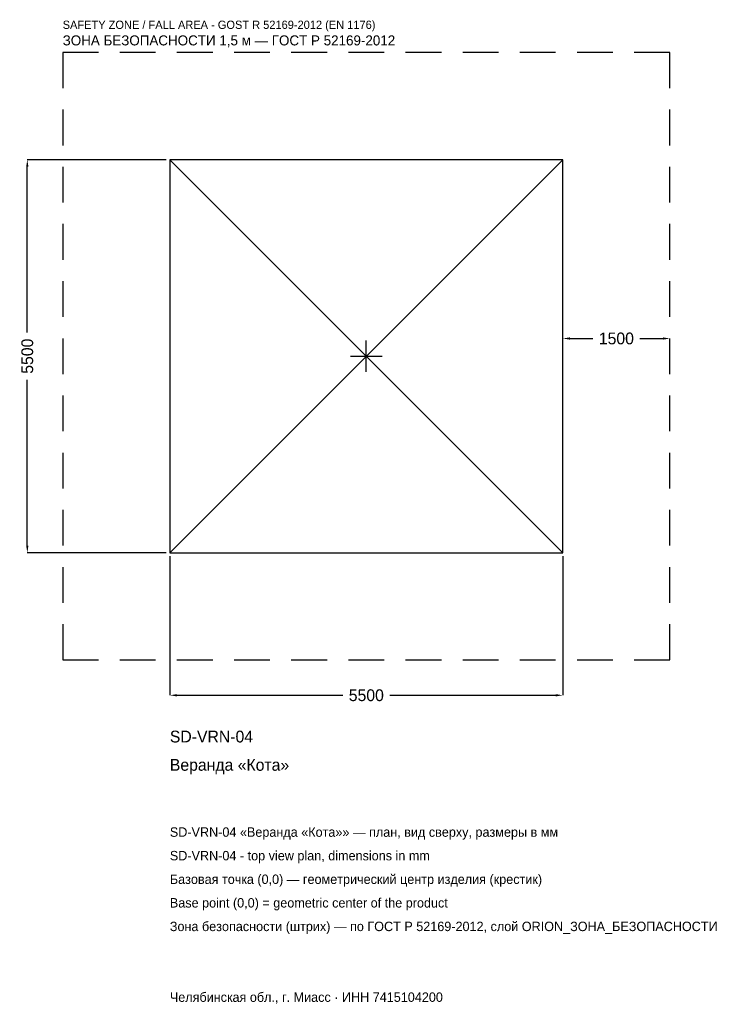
# Model space of a CAD drawing. Header units: metres. Extents: x -4852 to 5025, y -9069 to 4709.
import ezdxf

# ---------------------------------------------------------------- set-up
doc = ezdxf.new("R2010")
doc.units = ezdxf.units.M
doc.linetypes.add('DASHED', pattern=[800, 500, -300])
for name, color, linetype in [('ORION_ДАННЫЕ', 3, 'Continuous'), ('ORION_ЗОНА_БЕЗОПАСНОСТИ', 1, 'Continuous'), ('ORION_КОНТУР', 7, 'Continuous'), ('ORION_РАЗМЕРЫ', 8, 'Continuous')]:
    doc.layers.add(name, color=color, linetype=linetype)
doc.dimstyles.new('ORION', dxfattribs={"dimtxt": 165, "dimasz": 99, "dimexe": 1.25, "dimexo": 49.5, "dimtad": 1, "dimdec": 0, "dimcen": 2.5, "dimazin": 3, "dimtfac": 1, "dimtmove": 0, "dimatfit": 3, "dimarcsym": 0})

# ---------------------------------------------------------------- blocks, each defined once
blk = doc.blocks.new('_CLOSEDFILLED')
at = {"color": 0, "linetype": 'BYBLOCK'}
blk.add_solid([(-1, 0.16), (0, 0), (-1, -0.16)], dxfattribs=at)
blk = doc.blocks.new('*D1')
for p, q in [((-2750, -2799.5), (-2750, -4745)), ((2750, -2799.5), (2750, -4745)), ((-2651, -4745), (-330, -4745)), ((330, -4745), (2651, -4745))]:
    blk.add_line(p, q)
at = {"layer": 'Defpoints'}
for p in [(-2750, -2750), (2750, -2750), (-2750, -4745)]:
    blk.add_point(p, dxfattribs=at)
at = {"layer": 'ORION_РАЗМЕРЫ', "xscale": 99, "yscale": 99, "rotation": 180}
blk.add_blockref('_CLOSEDFILLED', (-2750, -4745), dxfattribs=at)
at = {"layer": 'ORION_РАЗМЕРЫ', "xscale": 99, "yscale": 99}
blk.add_blockref('_CLOSEDFILLED', (2750, -4745), dxfattribs=at)
at = {"layer": 'ORION_РАЗМЕРЫ', "insert": (0, -4745), "char_height": 165, "attachment_point": 5}
blk.add_mtext('5500', dxfattribs=at)
blk = doc.blocks.new('*D2')
for p, q in [((-2799.5, 2750), (-4745, 2750)), ((-4745, 330), (-4745, 2651)), ((-4745, -2651), (-4745, -330)), ((-2799.5, -2750), (-4745, -2750))]:
    blk.add_line(p, q)
at = {"layer": 'Defpoints'}
for p in [(-2750, 2750), (-4745, -2750), (-2750, -2750)]:
    blk.add_point(p, dxfattribs=at)
at = {"layer": 'ORION_РАЗМЕРЫ', "xscale": 99, "yscale": 99}
for p, rotation in [((-4745, 2750), 90), ((-4745, -2750), 270)]:
    blk.add_blockref('_CLOSEDFILLED', p, dxfattribs=dict(at, rotation=rotation))
at = {"layer": 'ORION_РАЗМЕРЫ', "insert": (-4745, 0), "char_height": 165, "attachment_point": 5, "rotation": 90}
blk.add_mtext('5500', dxfattribs=at)
blk = doc.blocks.new('*D3')
for p, q in [((2750, 49.5), (2750, 247.5)), ((2849, 247.5), (3170, 247.5)), ((3830, 247.5), (4151, 247.5)), ((4250, 49.5), (4250, 247.5))]:
    blk.add_line(p, q)
at = {"layer": 'Defpoints'}
for p in [(2750, 247.5), (2750, 0), (4250, 0)]:
    blk.add_point(p, dxfattribs=at)
at = {"layer": 'ORION_РАЗМЕРЫ', "xscale": 99, "yscale": 99, "rotation": 180}
blk.add_blockref('_CLOSEDFILLED', (2750, 247.5), dxfattribs=at)
at = {"layer": 'ORION_РАЗМЕРЫ', "xscale": 99, "yscale": 99}
blk.add_blockref('_CLOSEDFILLED', (4250, 247.5), dxfattribs=at)
at = {"layer": 'ORION_РАЗМЕРЫ', "insert": (3500, 247.5), "char_height": 165, "attachment_point": 5}
blk.add_mtext('1500', dxfattribs=at)
blk = doc.blocks.new('ОРИОН SD-VRN-04 Веранда Кота')
at = {"layer": 'ORION_ЗОНА_БЕЗОПАСНОСТИ', "linetype": 'DASHED'}
blk.add_lwpolyline([(-4250, -4250), (4250, -4250), (4250, 4250), (-4250, 4250)], close=True, dxfattribs=at)
at = {"layer": 'ORION_КОНТУР'}
for p, q in [((-2750, -2750), (2750, 2750)), ((-2750, 2750), (2750, -2750))]:
    blk.add_line(p, q, dxfattribs=at)
blk.add_lwpolyline([(-2750, -2750), (2750, -2750), (2750, 2750), (-2750, 2750)], close=True, dxfattribs=at)
at = {"layer": 'ORION_РАЗМЕРЫ'}
for p, q in [((0, -220), (0, 220)), ((-220, 0), (220, 0))]:
    blk.add_line(p, q, dxfattribs=at)
at = {"layer": 'ORION_ДАННЫЕ'}
for tag, p in [('АРТИКУЛ', (-2750, -5405)), ('НАИМЕНОВАНИЕ', (-2750, -5801))]:
    blk.add_attdef(tag, p, '', height=165, dxfattribs=at)
at = {"layer": 'ORION_ДАННЫЕ', "flags": 1}
for tag, p in [('ПРОИЗВОДИТЕЛЬ', (-2750, -6197)), ('ТЕЛЕФОН', (-2750, -6593)), ('САЙТ', (-2750, -7385)), ('АДРЕС', (-2750, -7781)), ('РЕКВИЗИТЫ', (-2750, -8177)), ('ГАБАРИТЫ', (-2750, -8573)), ('ЗОНА_БЕЗОПАСНОСТИ', (-2750, -8969))]:
    blk.add_attdef(tag, p, '', height=165, dxfattribs=at)
at = {"layer": 'ORION_ЗОНА_БЕЗОПАСНОСТИ', "color": 1}
for s, height, p in [('SAFETY ZONE / FALL AREA - GOST R 52169-2012 (EN 1176)', 115.5, (-4250, 4580)), ('ЗОНА БЕЗОПАСНОСТИ 1,5 м — ГОСТ Р 52169-2012', 140.25, (-4250, 4349))]:
    blk.add_text(s, height=height, dxfattribs=at).set_placement(p)
at = {"layer": 'ORION_РАЗМЕРЫ'}
dim = blk.add_linear_dim(base=(-4745, -2750), p1=(-2750, -2750), p2=(-2750, 2750), angle=90, dimstyle='ORION', dxfattribs=at)
dim.commit()
dim.dimension.update_dxf_attribs({"geometry": '*D2', "text_midpoint": (-4745, 0)})
for base, p1, p2, picture, middle in [((2750, 247.5), (2750, 0), (4250, 0), '*D3', (3500, 247.5)), ((-2750, -4745), (-2750, -2750), (2750, -2750), '*D1', (0, -4745))]:
    dim = blk.add_linear_dim(base=base, p1=p1, p2=p2, dimstyle='ORION', dxfattribs=at)
    dim.commit()
    dim.dimension.update_dxf_attribs({"geometry": picture, "text_midpoint": middle})

msp = doc.modelspace()

# ---------------------------------------------------------------- block references
msp.add_blockref('ОРИОН SD-VRN-04 Веранда Кота', (0, 0)).add_auto_attribs({'АРТИКУЛ': 'SD-VRN-04', 'НАИМЕНОВАНИЕ': 'Веранда «Кота»'})

# ---------------------------------------------------------------- texts
at = {"layer": 'ORION_ДАННЫЕ', "color": 3}
for s, p in [('SD-VRN-04 «Веранда «Кота»» — план, вид сверху, размеры в мм', (-2750, -6725)), ('SD-VRN-04 - top view plan, dimensions in mm', (-2750, -7055)), ('Челябинская обл., г. Миасс · ИНН 7415104200', (-2750, -9035))]:
    msp.add_text(s, height=132, dxfattribs=at).set_placement(p)
at = {"layer": 'ORION_ДАННЫЕ', "color": 7}
for s, p in [('Базовая точка (0,0) — геометрический центр изделия (крестик)', (-2750, -7385)), ('Base point (0,0) = geometric center of the product', (-2750, -7715))]:
    msp.add_text(s, height=132, dxfattribs=at).set_placement(p)
at = {"layer": 'ORION_ДАННЫЕ', "color": 1}
msp.add_text('Зона безопасности (штрих) — по ГОСТ Р 52169-2012, слой ORION_ЗОНА_БЕЗОПАСНОСТИ', height=132, dxfattribs=at).set_placement((-2750, -8045))

doc.saveas('drawing.dxf')
